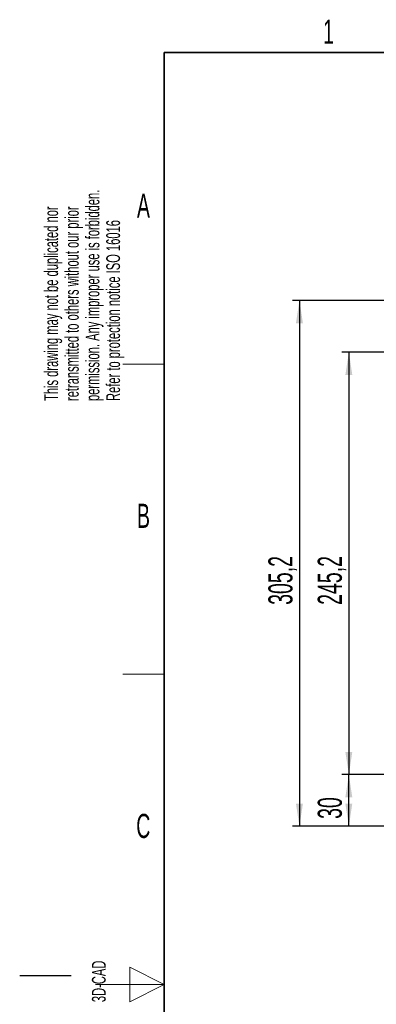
# Model space of a CAD drawing. Header units: millimetres. Extents: x 5 to 418, y 2 to 292.
# Tile 6 of 23: x 5 to 57, y 144 to 287. Entities that reach past the tile are written whole.
import ezdxf

# ---------------------------------------------------------------- set-up
doc = ezdxf.new("R2010")
doc.units = ezdxf.units.MM
doc.layers.add('SLD-0', color=7, linetype='Continuous')
doc.styles.add('SLDTEXTSTYLE0', font='TXT', dxfattribs={"width": 0.605})
doc.dimstyles.new('SLDDIMSTYLE0', dxfattribs={"dimtxt": 3.5, "dimasz": 3.302, "dimexe": 0, "dimexo": 0.0625, "dimgap": 0.875, "dimtad": 1, "dimlfac": 4, "dimrnd": 1e-09, "dimzin": 12, "dimdsep": 46, "dimtxsty": 'SLDTEXTSTYLE0', "dimsah": 1, "dimcen": 0.09, "dimadec": 0, "dimazin": 3, "dimtfac": 1, "dimtofl": 0, "dimtmove": 0, "dimatfit": 3, "dimfxl": 1, "dimfrac": 2, "dimtolj": 1, "dimtzin": 12, "dimarcsym": 0})

# ---------------------------------------------------------------- blocks, each defined once
blk = doc.blocks.new('_D_1')
at = {"layer": 'SLD-0'}
for p, q in [((60.71, 239), (51.82, 239)), ((52.82, 239), (52.82, 177.7)), ((61.84, 177.7), (51.82, 177.7))]:
    blk.add_line(p, q, dxfattribs=at)
for points in [[(52.82, 239), (52.31, 235.69), (53.32, 235.69)], [(52.82, 177.7), (53.32, 181), (52.31, 181)]]:
    blk.add_solid(points, dxfattribs=at)
at = {"layer": 'SLD-0', "insert": (48.3, 202.33), "char_height": 3.5, "attachment_point": 1, "rotation": 90, "style": 'SLDTEXTSTYLE0'}
blk.add_mtext('245,2', dxfattribs=at)
blk = doc.blocks.new('_D_2')
at = {"layer": 'SLD-0'}
for p, q in [((69.71, 246.5), (44.64, 246.5)), ((45.64, 246.5), (45.64, 170.2)), ((69.71, 170.2), (44.64, 170.2))]:
    blk.add_line(p, q, dxfattribs=at)
for points in [[(45.64, 246.5), (45.13, 243.19), (46.15, 243.19)], [(45.64, 170.2), (46.15, 173.5), (45.13, 173.5)]]:
    blk.add_solid(points, dxfattribs=at)
at = {"layer": 'SLD-0', "insert": (41.13, 202.33), "char_height": 3.5, "attachment_point": 1, "rotation": 90, "style": 'SLDTEXTSTYLE0'}
blk.add_mtext('305,2', dxfattribs=at)
blk = doc.blocks.new('_D_3')
at = {"layer": 'SLD-0'}
for p, q in [((61.84, 177.7), (51.82, 177.7)), ((52.82, 170.2), (52.82, 177.7)), ((69.71, 170.2), (51.82, 170.2))]:
    blk.add_line(p, q, dxfattribs=at)
for points in [[(52.82, 177.7), (52.31, 174.39), (53.32, 174.39)], [(52.82, 170.2), (53.32, 173.5), (52.31, 173.5)]]:
    blk.add_solid(points, dxfattribs=at)
at = {"layer": 'SLD-0', "insert": (48.3, 171.27), "char_height": 3.5, "attachment_point": 1, "rotation": 90, "style": 'SLDTEXTSTYLE0'}
blk.add_mtext('30', dxfattribs=at)

msp = doc.modelspace()

# ---------------------------------------------------------------- linework, layer by layer
at = {"layer": 'SLD-0', "lineweight": 35}
for p, q in [((408, 282.5), (26, 282.5)), ((26, 282.5), (26, 12))]:
    msp.add_line(p, q, dxfattribs=at)
at = {"layer": 'SLD-0', "lineweight": 18}
for p, q in [((20, 237.25), (26, 237.25)), ((20, 192.25), (26, 192.25)), ((26, 147.25), (21, 149.75)), ((21, 149.75), (21, 144.75)), ((16, 147.25), (26, 147.25)), ((21, 144.75), (26, 147.25))]:
    msp.add_line(p, q, dxfattribs=at)
at = {"layer": 'SLD-0'}
msp.add_line((12.5, 148.5), (5, 148.5), dxfattribs=at)

# ---------------------------------------------------------------- texts
at = {"layer": 'SLD-0', "char_height": 3.5, "attachment_point": 2, "style": 'SLDTEXTSTYLE0'}
for s, insert in [('1', (49.8527, 287.243)), ('A', (22.9816, 262.0011)), ('B', (22.9816, 217.0011)), ('C', (22.9597, 172.0011))]:
    msp.add_mtext(s, dxfattribs=dict(at, insert=insert))
at = {"layer": 'SLD-0', "char_height": 2, "attachment_point": 1, "rotation": 90, "style": 'SLDTEXTSTYLE0'}
for s, insert in [('permission. Any improper use is forbidden.', (14.5783, 231.9088)), ('retransmitted to others without our prior', (11.5783, 231.9088)), ('This drawing may not be duplicated nor', (8.5783, 231.9088)), ('Refer to protection notice ISO 16016', (17.5783, 231.9088)), ('3D-CAD', (15.4939, 144.6806))]:
    msp.add_mtext(s, dxfattribs=dict(at, insert=insert))

# ---------------------------------------------------------------- dimensions: what is measured, and where the dimension line sits
at = {"layer": 'SLD-0'}
for base, p1, p2, picture, middle in [((45.6419, 170.1967), (69.7103, 246.4967), (69.7103, 170.1967), '_D_2', (45.6419, 208.3467)), ((52.8156, 177.6967), (60.7103, 238.9967), (61.8353, 177.6967), '_D_1', (52.8156, 208.3467)), ((52.8156, 177.6967), (69.7103, 170.1967), (61.8353, 177.6967), '_D_3', (52.8156, 173.9467))]:
    dim = msp.add_linear_dim(base=base, p1=p1, p2=p2, angle=90, dimstyle='SLDDIMSTYLE0', dxfattribs=at)
    dim.commit()
    dim.dimension.update_dxf_attribs({"geometry": picture, "text_midpoint": middle, "dimtype": 160})

doc.saveas('drawing.dxf')
